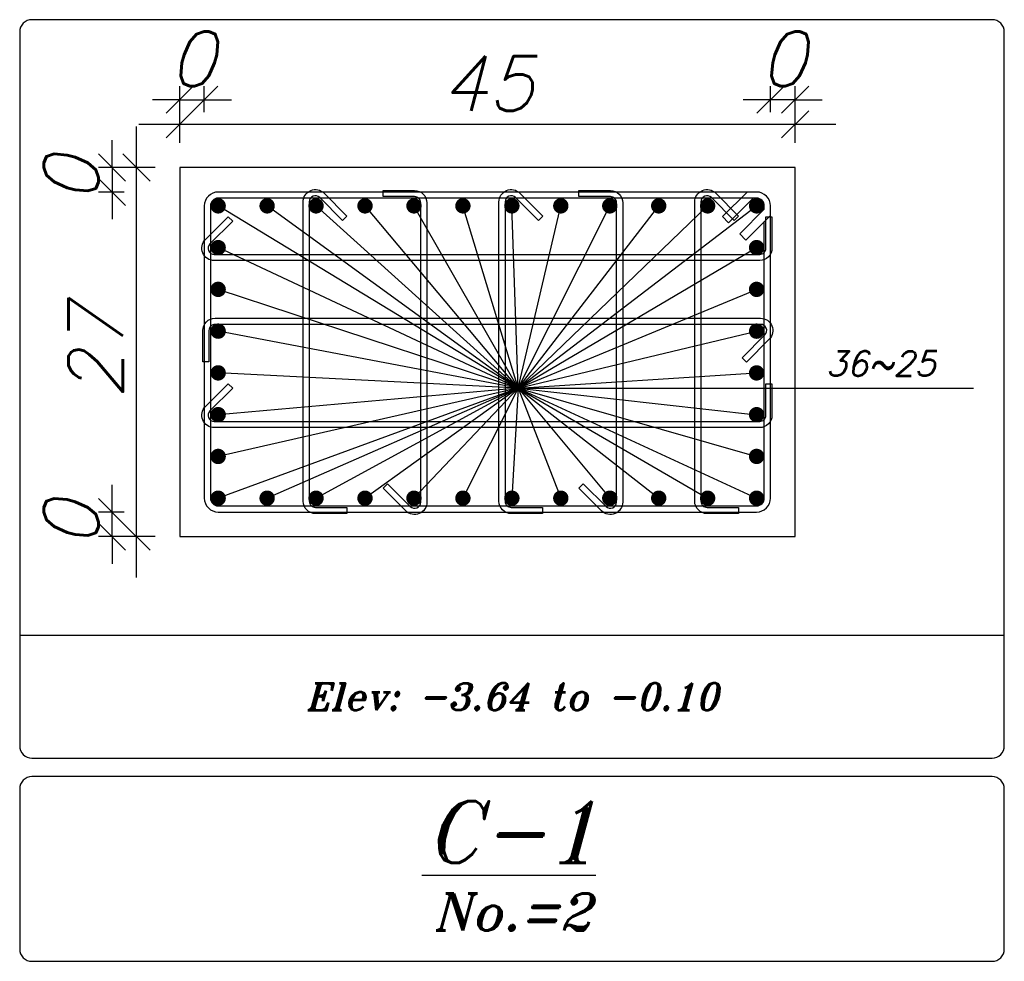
# Model space of a CAD drawing. Header units: inches. Extents: x 826 to 1034, y 702 to 834.
# Tile 10 of 93: x 919.25 to 922.86, y 712.33 to 715.79. Entities that reach past the tile are written whole.
import ezdxf
from ezdxf.enums import TextEntityAlignment as Align

# ---------------------------------------------------------------- set-up
doc = ezdxf.new("R2010")
doc.units = ezdxf.units.IN
doc.header["$MEASUREMENT"] = 0
doc.layers.add('SAZE_DRAWINGS', color=7, linetype='Continuous')
doc.styles.add('SAZE_STYLE', font='romansp.shx', dxfattribs={"oblique": 15})
doc.styles.add('SAZE_STYLE1', font='romant.shx', dxfattribs={"oblique": 15})
doc.dimstyles.new('SAZE_DIM_STYLE', dxfattribs={"dimtxt": 0.2, "dimasz": 0.2, "dimexe": 0.1, "dimexo": 0.05, "dimgap": 0.05, "dimtad": 0, "dimzin": 0, "dimdsep": 46, "dimtxsty": 'SAZE_STYLE', "dimcen": 0.09, "dimclrd": 2, "dimclre": 2, "dimclrt": 3, "dimadec": 0, "dimazin": 0, "dimtfac": 1, "dimtdec": 4, "dimtix": 1, "dimtmove": 1, "dimatfit": 3, "dimfxl": 1, "dimtolj": 1, "dimtzin": 0, "dimarcsym": 0})

# ---------------------------------------------------------------- blocks, each defined once
blk = doc.blocks.new('_Oblique')
at = {"color": 0, "linetype": 'ByBlock', "lineweight": -2}
blk.add_line((-0.5, -0.5), (0.5, 0.5), dxfattribs=at)
blk = doc.blocks.new('*D3614')
at = {"layer": 'Defpoints', "color": 0, "transparency": 16777216}
for p in [(919.9252, 715.4947), (919.8349, 715.4495), (919.9252, 715.4495)]:
    blk.add_point(p, dxfattribs=at)
at = {"layer": 'SAZE_DRAWINGS', "color": 2, "lineweight": -2, "transparency": 16777216}
for p, q in [((919.8349, 715.4495), (919.8349, 715.5447)), ((919.9252, 715.4495), (919.9252, 715.5447)), ((919.8349, 715.4947), (919.7349, 715.4947)), ((919.8349, 715.4947), (919.9252, 715.4947)), ((919.9252, 715.4947), (920.0252, 715.4947))]:
    blk.add_line(p, q, dxfattribs=at)
at = {"layer": 'SAZE_DRAWINGS', "color": 2, "lineweight": -2, "transparency": 16777216, "xscale": 0.1, "yscale": 0.1, "zscale": 0.1}
blk.add_blockref('_Oblique', (919.8349, 715.4947), dxfattribs=at)
at = {"layer": 'SAZE_DRAWINGS', "color": 2, "lineweight": -2, "transparency": 16777216, "xscale": 0.1, "yscale": 0.1, "zscale": 0.1, "rotation": 180}
blk.add_blockref('_Oblique', (919.9252, 715.4947), dxfattribs=at)
at = {"layer": 'SAZE_DRAWINGS', "color": 3, "transparency": 16777216, "insert": (919.8801, 715.6447), "char_height": 0.2, "attachment_point": 5, "style": 'SAZE_STYLE'}
blk.add_mtext('\\A1;0', dxfattribs=at)
blk = doc.blocks.new('*D3615')
at = {"layer": 'Defpoints', "color": 0, "transparency": 16777216}
for p in [(922.0932, 715.4044), (919.8349, 715.3366), (922.0932, 715.3366)]:
    blk.add_point(p, dxfattribs=at)
at = {"layer": 'SAZE_DRAWINGS', "color": 2, "lineweight": -2, "transparency": 16777216}
for p, q in [((919.8349, 715.3366), (919.8349, 715.4544)), ((922.0932, 715.3366), (922.0932, 715.4544)), ((919.6849, 715.4044), (922.2432, 715.4044))]:
    blk.add_line(p, q, dxfattribs=at)
at = {"layer": 'SAZE_DRAWINGS', "color": 2, "lineweight": -2, "transparency": 16777216, "xscale": 0.1, "yscale": 0.1, "zscale": 0.1, "rotation": 180}
blk.add_blockref('_Oblique', (919.8349, 715.4044), dxfattribs=at)
at = {"layer": 'SAZE_DRAWINGS', "color": 2, "lineweight": -2, "transparency": 16777216, "xscale": 0.1, "yscale": 0.1, "zscale": 0.1}
blk.add_blockref('_Oblique', (922.0932, 715.4044), dxfattribs=at)
at = {"layer": 'SAZE_DRAWINGS', "color": 3, "transparency": 16777216, "insert": (920.964, 715.5544), "char_height": 0.2, "attachment_point": 5, "style": 'SAZE_STYLE'}
blk.add_mtext('\\A1;45', dxfattribs=at)
blk = doc.blocks.new('*D3616')
at = {"layer": 'Defpoints', "color": 0, "transparency": 16777216}
for p in [(922.0029, 715.4947), (922.0029, 715.4495), (922.0932, 715.4495)]:
    blk.add_point(p, dxfattribs=at)
at = {"layer": 'SAZE_DRAWINGS', "color": 2, "lineweight": -2, "transparency": 16777216}
for p, q in [((922.0029, 715.4495), (922.0029, 715.5447)), ((922.0932, 715.4495), (922.0932, 715.5447)), ((922.0029, 715.4947), (921.9029, 715.4947)), ((922.0932, 715.4947), (922.0029, 715.4947)), ((922.0932, 715.4947), (922.1932, 715.4947))]:
    blk.add_line(p, q, dxfattribs=at)
at = {"layer": 'SAZE_DRAWINGS', "color": 2, "lineweight": -2, "transparency": 16777216, "xscale": 0.1, "yscale": 0.1, "zscale": 0.1}
blk.add_blockref('_Oblique', (922.0029, 715.4947), dxfattribs=at)
at = {"layer": 'SAZE_DRAWINGS', "color": 2, "lineweight": -2, "transparency": 16777216, "xscale": 0.1, "yscale": 0.1, "zscale": 0.1, "rotation": 180}
blk.add_blockref('_Oblique', (922.0932, 715.4947), dxfattribs=at)
at = {"layer": 'SAZE_DRAWINGS', "color": 3, "transparency": 16777216, "insert": (922.048, 715.6447), "char_height": 0.2, "attachment_point": 5, "style": 'SAZE_STYLE'}
blk.add_mtext('\\A1;0', dxfattribs=at)
blk = doc.blocks.new('*D3617')
at = {"layer": 'Defpoints', "color": 0, "transparency": 16777216}
for p in [(919.5865, 713.9816), (919.6316, 713.9816), (919.6316, 713.8913)]:
    blk.add_point(p, dxfattribs=at)
at = {"layer": 'SAZE_DRAWINGS', "color": 2, "lineweight": -2, "transparency": 16777216}
for p, q in [((919.5865, 713.9816), (919.5865, 714.0816)), ((919.6316, 713.9816), (919.5365, 713.9816)), ((919.5865, 713.8913), (919.5865, 713.9816)), ((919.6316, 713.8913), (919.5365, 713.8913)), ((919.5865, 713.8913), (919.5865, 713.7913))]:
    blk.add_line(p, q, dxfattribs=at)
at = {"layer": 'SAZE_DRAWINGS', "color": 2, "lineweight": -2, "transparency": 16777216, "xscale": 0.1, "yscale": 0.1, "zscale": 0.1}
for p, rotation in [((919.5865, 713.9816), 270), ((919.5865, 713.8913), 90)]:
    blk.add_blockref('_Oblique', p, dxfattribs=dict(at, rotation=rotation))
at = {"layer": 'SAZE_DRAWINGS', "color": 3, "transparency": 16777216, "insert": (919.4365, 713.9365), "char_height": 0.2, "attachment_point": 5, "rotation": 90, "style": 'SAZE_STYLE'}
blk.add_mtext('\\A1;0', dxfattribs=at)
blk = doc.blocks.new('*D3618')
at = {"layer": 'Defpoints', "color": 0, "transparency": 16777216}
for p in [(919.6768, 715.2463), (919.7446, 715.2463), (919.7446, 713.8913)]:
    blk.add_point(p, dxfattribs=at)
at = {"layer": 'SAZE_DRAWINGS', "color": 2, "lineweight": -2, "transparency": 16777216}
for p, q in [((919.6768, 713.7413), (919.6768, 715.3963)), ((919.7446, 715.2463), (919.6268, 715.2463)), ((919.7446, 713.8913), (919.6268, 713.8913))]:
    blk.add_line(p, q, dxfattribs=at)
at = {"layer": 'SAZE_DRAWINGS', "color": 2, "lineweight": -2, "transparency": 16777216, "xscale": 0.1, "yscale": 0.1, "zscale": 0.1}
for p, rotation in [((919.6768, 715.2463), 90), ((919.6768, 713.8913), 270)]:
    blk.add_blockref('_Oblique', p, dxfattribs=dict(at, rotation=rotation))
at = {"layer": 'SAZE_DRAWINGS', "color": 3, "transparency": 16777216, "insert": (919.5268, 714.5688), "char_height": 0.2, "attachment_point": 5, "rotation": 90, "style": 'SAZE_STYLE'}
blk.add_mtext('\\A1;27', dxfattribs=at)
blk = doc.blocks.new('*D3619')
at = {"layer": 'Defpoints', "color": 0, "transparency": 16777216}
for p in [(919.6316, 715.2463), (919.5865, 715.1559), (919.6316, 715.1559)]:
    blk.add_point(p, dxfattribs=at)
at = {"layer": 'SAZE_DRAWINGS', "color": 2, "lineweight": -2, "transparency": 16777216}
for p, q in [((919.5865, 715.2463), (919.5865, 715.3463)), ((919.6316, 715.2463), (919.5365, 715.2463)), ((919.5865, 715.2463), (919.5865, 715.1559)), ((919.6316, 715.1559), (919.5365, 715.1559)), ((919.5865, 715.1559), (919.5865, 715.0559))]:
    blk.add_line(p, q, dxfattribs=at)
at = {"layer": 'SAZE_DRAWINGS', "color": 2, "lineweight": -2, "transparency": 16777216, "xscale": 0.1, "yscale": 0.1, "zscale": 0.1}
for p, rotation in [((919.5865, 715.2463), 270), ((919.5865, 715.1559), 90)]:
    blk.add_blockref('_Oblique', p, dxfattribs=dict(at, rotation=rotation))
at = {"layer": 'SAZE_DRAWINGS', "color": 3, "transparency": 16777216, "insert": (919.4365, 715.2011), "char_height": 0.2, "attachment_point": 5, "rotation": 90, "style": 'SAZE_STYLE'}
blk.add_mtext('\\A1;0', dxfattribs=at)

msp = doc.modelspace()

# ---------------------------------------------------------------- linework, layer by layer
at = {"layer": 'SAZE_DRAWINGS', "color": 2}
for q in [(919.976, 715.1051), (920.1557, 715.1051), (920.3353, 715.1051), (920.515, 715.1051), (920.6946, 715.1051), (920.8742, 715.1051), (921.0539, 715.1051), (921.2335, 715.1051), (921.4131, 715.1051), (921.5928, 715.1051), (921.7724, 715.1051), (921.9521, 715.1051), (919.976, 714.9519), (921.9521, 714.9519), (919.976, 714.7987), (921.9521, 714.7987), (919.976, 714.6454), (921.9521, 714.6454), (919.976, 714.4922), (921.9521, 714.4922), (919.976, 714.0324), (919.976, 714.1857), (919.976, 714.3389), (920.1557, 714.0324), (920.3353, 714.0324), (920.515, 714.0324), (920.6946, 714.0324), (920.8742, 714.0324), (921.0539, 714.0324), (922.7481, 714.4361), (921.2335, 714.0324), (921.4131, 714.0324), (921.5928, 714.0324), (921.7724, 714.0324), (921.9521, 714.0324), (921.9521, 714.1857), (921.9521, 714.3389)]:
    msp.add_line((921.077, 714.4361), q, dxfattribs=at)
at = {"layer": 'SAZE_DRAWINGS', "color": 8}
msp.add_line((919.2477, 713.53), (922.861, 713.53), dxfattribs=at)
msp.add_lwpolyline([(919.2929, 713.0783), (922.8159, 713.0783, 0.414214), (922.861, 713.1235), (922.861, 715.7431, 0.414214), (922.8159, 715.7883), (919.2929, 715.7883, 0.414214), (919.2477, 715.7431), (919.2477, 713.1235, 0.414214)], format="xyb", close=True, dxfattribs=at)
at = {"layer": 'SAZE_DRAWINGS', "color": 3}
msp.add_lwpolyline([(919.8349, 713.8913), (922.0932, 713.8913), (922.0932, 715.2463), (919.8349, 715.2463)], close=True, dxfattribs=at)
at = {"layer": 'SAZE_DRAWINGS', "color": 4}
for points in [[(919.976, 713.9816), (921.9521, 713.9816, 0.414214), (922.0029, 714.0324), (922.0029, 715.1051, 0.414214), (921.9521, 715.1559), (919.976, 715.1559, 0.414214), (919.9252, 715.1051), (919.9252, 714.0324, 0.414214)], [(920.4482, 713.976), (920.3331, 713.976, -0.414214), (920.2879, 714.0211), (920.2879, 715.1196, -0.668112), (920.365, 715.1516), (920.4487, 715.0679), (920.4327, 715.0519), (920.349, 715.1356, 0.668112), (920.3105, 715.1196), (920.3105, 714.0211, 0.414214), (920.3331, 713.9985), (920.4482, 713.9985)], [(920.5817, 715.1616), (920.6968, 715.1616, -0.414214), (920.742, 715.1164), (920.742, 714.018, -0.668179), (920.6649, 713.986), (920.5812, 714.0697), (920.5972, 714.0857), (920.6809, 714.002, 0.668179), (920.7194, 714.018), (920.7194, 715.1164, 0.414214), (920.6968, 715.139), (920.5817, 715.139)], [(921.1668, 713.976), (921.0516, 713.976, -0.414214), (921.0064, 714.0211), (921.0064, 715.1196, -0.668112), (921.0835, 715.1516), (921.1673, 715.0679), (921.1513, 715.0519), (921.0676, 715.1356, 0.668112), (921.029, 715.1196), (921.029, 714.0211, 0.414214), (921.0516, 713.9985), (921.1668, 713.9985)], [(921.3002, 715.1616), (921.4154, 715.1616, -0.414214), (921.4605, 715.1164), (921.4605, 714.018, -0.668179), (921.3834, 713.986), (921.2998, 714.0697), (921.3157, 714.0857), (921.3994, 714.002, 0.668179), (921.438, 714.018), (921.438, 715.1164, 0.414214), (921.4154, 715.139), (921.3002, 715.139)], [(921.8853, 713.976), (921.7702, 713.976, -0.414214), (921.725, 714.0211), (921.725, 715.1196, -0.668112), (921.8021, 715.1516), (921.8858, 715.0679), (921.8698, 715.0519), (921.7861, 715.1356, 0.668112), (921.7476, 715.1196), (921.7476, 714.0211, 0.414214), (921.7702, 713.9985), (921.8853, 713.9985)], [(922.0085, 715.0648), (922.0085, 714.9497, -0.414214), (921.9633, 714.9045), (919.9615, 714.9045, -0.668245), (919.9296, 714.9816), (920.0133, 715.0653), (920.0293, 715.0493), (919.9456, 714.9656, 0.668245), (919.9615, 714.9271), (921.9633, 714.9271, 0.414214), (921.9859, 714.9497), (921.9859, 715.0648)], [(919.9196, 714.5325), (919.9196, 714.6477, -0.414214), (919.9647, 714.6928), (921.9665, 714.6928, -0.668179), (921.9985, 714.6157), (921.9148, 714.532), (921.8988, 714.548), (921.9825, 714.6317, 0.668179), (921.9665, 714.6703), (919.9647, 714.6703, 0.414214), (919.9422, 714.6477), (919.9422, 714.5325)], [(922.0085, 714.4518), (922.0085, 714.3367, -0.414214), (921.9633, 714.2915), (919.9615, 714.2915, -0.668179), (919.9296, 714.3686), (920.0133, 714.4523), (920.0293, 714.4363), (919.9456, 714.3526, 0.668179), (919.9615, 714.3141), (921.9633, 714.3141, 0.414214), (921.9859, 714.3367), (921.9859, 714.4518)], [(919.2929, 712.3331), (922.8159, 712.3331, 0.414214), (922.861, 712.3782), (922.861, 712.9654, 0.414214), (922.8159, 713.0106), (919.2929, 713.0106, 0.414214), (919.2477, 712.9654), (919.2477, 712.3782, 0.414214)]]:
    msp.add_lwpolyline(points, format="xyb", close=True, dxfattribs=at)
for points in [[(921.9396, 715.1334), (921.8493, 715.043), (921.8267, 715.0656), (921.917, 715.1559)], [(921.9803, 715.0927), (921.8899, 715.0024), (921.9125, 714.9798), (922.0029, 715.0701)]]:
    msp.add_lwpolyline(points, dxfattribs=at)
at = {"layer": 'SAZE_DRAWINGS', "color": 6, "const_width": 0.0282}
for points in [[(919.9619, 715.1051, 1), (919.9902, 715.1051, 1)], [(920.1416, 715.1051, 1), (920.1698, 715.1051, 1)], [(920.3212, 715.1051, 1), (920.3494, 715.1051, 1)], [(920.5008, 715.1051, 1), (920.5291, 715.1051, 1)], [(920.6805, 715.1051, 1), (920.7087, 715.1051, 1)], [(920.8601, 715.1051, 1), (920.8883, 715.1051, 1)], [(921.0397, 715.1051, 1), (921.068, 715.1051, 1)], [(921.2194, 715.1051, 1), (921.2476, 715.1051, 1)], [(921.399, 715.1051, 1), (921.4273, 715.1051, 1)], [(921.5787, 715.1051, 1), (921.6069, 715.1051, 1)], [(921.7583, 715.1051, 1), (921.7865, 715.1051, 1)], [(921.9379, 715.1051, 1), (921.9662, 715.1051, 1)], [(919.9619, 714.9519, 1), (919.9902, 714.9519, 1)], [(921.9379, 714.9519, 1), (921.9662, 714.9519, 1)], [(919.9619, 714.7987, 1), (919.9902, 714.7987, 1)], [(921.9379, 714.7987, 1), (921.9662, 714.7987, 1)], [(919.9619, 714.6454, 1), (919.9902, 714.6454, 1)], [(921.9379, 714.6454, 1), (921.9662, 714.6454, 1)], [(919.9619, 714.4922, 1), (919.9902, 714.4922, 1)], [(921.9379, 714.4922, 1), (921.9662, 714.4922, 1)], [(919.9619, 714.3389, 1), (919.9902, 714.3389, 1)], [(921.9379, 714.3389, 1), (921.9662, 714.3389, 1)], [(919.9619, 714.1857, 1), (919.9902, 714.1857, 1)], [(921.9379, 714.1857, 1), (921.9662, 714.1857, 1)], [(919.9619, 714.0324, 1), (919.9902, 714.0324, 1)], [(920.1416, 714.0324, 1), (920.1698, 714.0324, 1)], [(920.3212, 714.0324, 1), (920.3494, 714.0324, 1)], [(920.5008, 714.0324, 1), (920.5291, 714.0324, 1)], [(920.6805, 714.0324, 1), (920.7087, 714.0324, 1)], [(920.8601, 714.0324, 1), (920.8883, 714.0324, 1)], [(921.0397, 714.0324, 1), (921.068, 714.0324, 1)], [(921.2194, 714.0324, 1), (921.2476, 714.0324, 1)], [(921.399, 714.0324, 1), (921.4273, 714.0324, 1)], [(921.5787, 714.0324, 1), (921.6069, 714.0324, 1)], [(921.7583, 714.0324, 1), (921.7865, 714.0324, 1)], [(921.9379, 714.0324, 1), (921.9662, 714.0324, 1)]]:
    msp.add_lwpolyline(points, format="xyb", close=True, dxfattribs=at)
at = {"layer": 'SAZE_DRAWINGS', "color": 4}
msp.add_lwpolyline([(921.9803, 715.0927), (921.9803, 715.1051, 0.414214), (921.9521, 715.1334), (919.976, 715.1334, 0.414214), (919.9478, 715.1051), (919.9478, 714.0324, 0.414214), (919.976, 714.0042), (921.9521, 714.0042, 0.414214), (921.9803, 714.0324), (921.9803, 715.0476)], format="xyb", dxfattribs=at)

# ---------------------------------------------------------------- texts
at = {"layer": 'SAZE_DRAWINGS', "color": 2, "style": 'SAZE_STYLE', "oblique": 15}
msp.add_text('36~25', height=0.09033, dxfattribs=at).set_placement((922.2061, 714.4813))
at = {"layer": 'SAZE_DRAWINGS', "color": 2, "style": 'SAZE_STYLE1', "oblique": 15}
for s, height, p in [('Elev: -3.64 to -0.10', 0.099365, (921.0544, 713.3041)), ('No.=2', 0.1355, (921.0544, 712.5137))]:
    msp.add_text(s, height=height, dxfattribs=at).set_placement(p, align=Align.MIDDLE_CENTER)
at = {"layer": 'SAZE_DRAWINGS', "color": 4, "style": 'SAZE_STYLE1', "oblique": 15}
msp.add_text('%%UC-1', height=0.22583, dxfattribs=at).set_placement((921.0544, 712.8073), align=Align.MIDDLE_CENTER)

# ---------------------------------------------------------------- dimensions: what is measured, and where the dimension line sits
at = {"layer": 'SAZE_DRAWINGS', "color": 2}
for base, p1, p2, override, picture, middle in [((919.9252, 715.4947), (919.8349, 715.4495), (919.9252, 715.4495), {"dimtxt": 0.2, "dimasz": 0.1, "dimexe": 0.05, "dimexo": 0, "dimgap": 0.05, "dimtad": 1, "dimtoh": 1, "dimdec": 1, "dimlfac": 20, "dimrnd": 4, "dimzin": 8, "dimblk": 'Oblique', "dimdle": 0.15, "dimclrd": 2, "dimclre": 2, "dimclrt": 3}, '*D3614', (919.8801, 715.6447)), ((922.0029, 715.4947), (922.0932, 715.4495), (922.0029, 715.4495), {"dimtxt": 0.2, "dimasz": 0.1, "dimexe": 0.05, "dimexo": 0, "dimgap": 0.05, "dimtad": 1, "dimtoh": 1, "dimdec": 1, "dimlfac": 20, "dimrnd": 4, "dimzin": 8, "dimblk": 'Oblique', "dimdle": 0.15, "dimclrd": 2, "dimclre": 2, "dimclrt": 3}, '*D3616', (922.048, 715.6447)), ((922.0932, 715.4044), (919.8349, 715.3366), (922.0932, 715.3366), {"dimtxt": 0.2, "dimasz": 0.1, "dimexe": 0.05, "dimexo": 0, "dimgap": 0.05, "dimtad": 1, "dimtoh": 1, "dimdec": 1, "dimlfac": 20, "dimrnd": 0.5, "dimzin": 8, "dimblk": 'Oblique', "dimdle": 0.15, "dimclrd": 2, "dimclre": 2, "dimclrt": 3}, '*D3615', (920.964, 715.5544))]:
    dim = msp.add_linear_dim(base=base, p1=p1, p2=p2, dimstyle='SAZE_DIM_STYLE', override=override, dxfattribs=at)
    dim.commit()
    dim.dimension.update_dxf_attribs({"geometry": picture, "text_midpoint": middle})
for base, p1, p2, override, picture, middle in [((919.6768, 715.2463), (919.7446, 713.8913), (919.7446, 715.2463), {"dimtxt": 0.2, "dimasz": 0.1, "dimexe": 0.05, "dimexo": 0, "dimgap": 0.05, "dimtad": 1, "dimtoh": 1, "dimdec": 1, "dimlfac": 20, "dimrnd": 0.5, "dimzin": 8, "dimblk": 'Oblique', "dimdle": 0.15, "dimclrd": 2, "dimclre": 2, "dimclrt": 3}, '*D3618', (919.5268, 714.5688)), ((919.5865, 715.1559), (919.6316, 715.2463), (919.6316, 715.1559), {"dimtxt": 0.2, "dimasz": 0.1, "dimexe": 0.05, "dimexo": 0, "dimgap": 0.05, "dimtad": 1, "dimtoh": 1, "dimdec": 1, "dimlfac": 20, "dimrnd": 4, "dimzin": 8, "dimblk": 'Oblique', "dimdle": 0.15, "dimclrd": 2, "dimclre": 2, "dimclrt": 3}, '*D3619', (919.4365, 715.2011)), ((919.5865, 713.9816), (919.6316, 713.8913), (919.6316, 713.9816), {"dimtxt": 0.2, "dimasz": 0.1, "dimexe": 0.05, "dimexo": 0, "dimgap": 0.05, "dimtad": 1, "dimtoh": 1, "dimdec": 1, "dimlfac": 20, "dimrnd": 4, "dimzin": 8, "dimblk": 'Oblique', "dimdle": 0.15, "dimclrd": 2, "dimclre": 2, "dimclrt": 3}, '*D3617', (919.4365, 713.9365))]:
    dim = msp.add_linear_dim(base=base, p1=p1, p2=p2, angle=90, dimstyle='SAZE_DIM_STYLE', override=override, dxfattribs=at)
    dim.commit()
    dim.dimension.update_dxf_attribs({"geometry": picture, "text_midpoint": middle})

doc.saveas('drawing.dxf')
